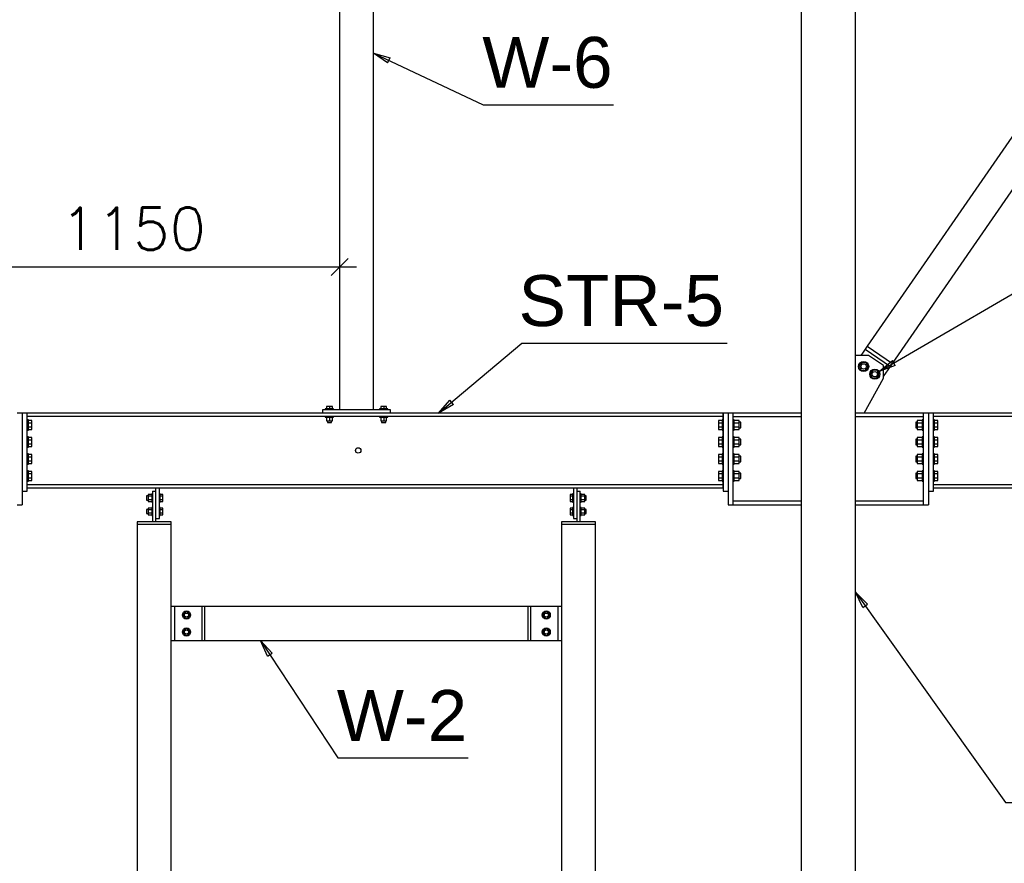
# Paper-space layout 'A0 Advance Steel' of a CAD drawing. Header units: millimetres. Extents: x -21 to 1320, y -7 to 928.
# Tile 83 of 134: x 809 to 867, y 300 to 350. Entities that reach past the tile are written whole.
import ezdxf

# ---------------------------------------------------------------- set-up
doc = ezdxf.new("R2010")
doc.units = ezdxf.units.MM
doc.layers.get('0').update_dxf_attribs({"linetype": 'CONTINUOUS'})
for name, color, linetype in [('AS_Belki', 145, 'CONTINUOUS'), ('AS_Blachy', 30, 'CONTINUOUS'), ('AS_DIM_ON', 7, 'CONTINUOUS'), ('AS_Sruby', 9, 'CONTINUOUS')]:
    doc.layers.add(name, color=color, linetype=linetype)
doc.styles.add('Arial', font='arial.ttf', dxfattribs={"height": 150})
doc.styles.add('ROMANS', font='romans')

psp = doc.layouts.new('A0 Advance Steel')

# ---------------------------------------------------------------- linework, layer by layer
at = {"color": 0, "linetype": 'ByBlock', "lineweight": -2}
for p, q in [((830.204, 347.55), (829.37, 348.127)), ((829.37, 348.127), (830.346, 347.852)), ((830.204, 347.55), (830.346, 347.852)), ((859.171, 329.355, -2234.973), (859.951, 330.003, -2234.973)), ((860.119, 329.715, -2234.973), (859.171, 329.355, -2234.973)), ((860.119, 329.715, -2234.973), (859.951, 330.003, -2234.973)), ((833.209, 326.907), (833.866, 327.68)), ((834.081, 327.425), (833.209, 326.907)), ((834.081, 327.425), (833.866, 327.68)), ((858.215, 315.446), (857.77, 316.357)), ((857.77, 316.357), (858.486, 315.64)), ((858.215, 315.446), (858.486, 315.64)), ((823.116, 312.58), (822.706, 313.507)), ((822.706, 313.507), (823.395, 312.764)), ((823.116, 312.58), (823.395, 312.764))]:
    psp.add_line(p, q, dxfattribs=at)
at = {"color": 7}
for points in [[(829.37, 348.127), (835.831, 345.082), (843.513, 345.082)], [(859.171, 329.355), (870.509, 335.962), (904.483, 335.962)], [(833.209, 326.907), (838.104, 331.041), (850.212, 331.041)], [(857.77, 316.357), (866.61, 303.958), (875.927, 303.958)], [(822.706, 313.507), (827.259, 306.588), (834.941, 306.588)]]:
    psp.add_lwpolyline(points, dxfattribs=at)
at = {"layer": 'AS_Belki', "linetype": 'Continuous', "ltscale": 0.25}
for p, q in [((854.57, 377.031), (854.57, 265.307)), ((857.77, 265.307), (857.77, 376.751)), ((887.188, 372.439), (858.467, 330.848)), ((859.948, 329.825), (888.669, 371.416)), ((827.37, 369.147), (827.37, 327.107)), ((829.37, 327.107), (829.37, 369.147)), ((858.467, 330.848), (859.948, 329.825)), ((826.37, 326.907), (808.97, 326.907)), ((808.97, 326.723), (849.97, 326.723)), ((849.97, 326.907), (830.37, 326.907)), ((849.97, 326.507), (849.97, 326.907)), ((854.57, 326.907), (850.57, 326.907)), ((850.57, 326.703), (854.57, 326.703)), ((861.77, 326.907), (857.77, 326.907)), ((857.77, 326.703), (861.77, 326.703)), ((924.43, 326.907), (862.37, 326.907)), ((862.37, 326.723), (924.43, 326.723)), ((849.97, 325.507), (849.97, 325.907)), ((849.97, 324.507), (849.97, 324.907)), ((849.97, 323.507), (849.97, 323.907)), ((849.97, 322.691), (808.97, 322.691)), ((849.97, 322.507), (849.97, 322.907)), ((924.43, 322.691), (862.37, 322.691)), ((808.97, 322.507), (849.97, 322.507)), ((862.37, 322.507), (924.43, 322.507)), ((854.57, 321.711), (850.57, 321.711)), ((850.57, 321.507), (854.57, 321.507)), ((861.77, 321.711), (857.77, 321.711)), ((857.77, 321.507), (861.77, 321.507)), ((817.45, 320.347), (815.45, 320.347)), ((815.45, 320.347), (815.45, 270.707)), ((817.45, 270.707), (817.45, 320.347)), ((842.45, 320.347), (840.45, 320.347)), ((840.45, 320.347), (840.45, 270.707)), ((842.45, 270.707), (842.45, 320.347)), ((838.49, 315.507), (819.41, 315.507)), ((819.41, 315.507), (819.41, 313.507)), ((838.49, 313.507), (838.49, 315.507)), ((819.41, 313.507), (838.49, 313.507))]:
    psp.add_line(p, q, dxfattribs=at)
psp.add_circle((828.47, 324.707), 0.16, dxfattribs=at)
at = {"layer": 'AS_Blachy', "linetype": 'Continuous', "ltscale": 0.25}
for p, q in [((858.467, 330.848), (858.353, 330.683)), ((858.53, 330.307), (857.77, 330.307)), ((858.221, 330.492), (858.094, 330.307)), ((858.353, 330.683), (858.221, 330.492)), ((858.353, 330.683), (859.834, 329.66)), ((859.43, 329.707), (858.53, 330.307)), ((859.43, 328.967), (859.43, 329.707)), ((859.43, 329.075), (859.834, 329.66)), ((859.834, 329.66), (859.948, 329.825)), ((858.29, 326.907), (859.43, 328.967)), ((808.67, 326.907), (808.37, 326.907)), ((808.97, 326.907), (808.67, 326.907)), ((808.67, 326.907), (808.67, 321.507)), ((808.97, 322.307), (808.97, 326.907)), ((830.37, 327.107), (826.37, 327.107)), ((826.37, 327.107), (826.37, 326.907)), ((830.37, 326.907), (826.37, 326.907)), ((830.37, 326.907), (830.37, 327.107)), ((850.27, 326.907), (849.97, 326.907)), ((849.97, 326.907), (849.97, 322.307)), ((850.57, 326.907), (850.27, 326.907)), ((850.27, 326.907), (850.27, 321.507)), ((850.57, 321.507), (850.57, 326.907)), ((862.07, 326.907), (861.77, 326.907)), ((861.77, 326.907), (861.77, 321.507)), ((862.37, 326.907), (862.07, 326.907)), ((862.07, 326.907), (862.07, 321.507)), ((862.37, 322.307), (862.37, 326.907)), ((808.67, 322.307), (808.97, 322.307)), ((816.35, 322.307), (816.55, 322.307)), ((816.35, 322.307), (816.35, 320.507)), ((816.55, 322.307), (816.55, 322.507)), ((816.55, 320.507), (816.55, 322.307)), ((816.75, 320.707), (816.75, 322.507)), ((841.15, 322.507), (841.15, 320.707)), ((841.35, 322.507), (841.35, 322.307)), ((841.35, 322.307), (841.55, 322.307)), ((841.35, 322.307), (841.35, 320.507)), ((841.55, 320.507), (841.55, 322.307)), ((849.97, 322.307), (850.27, 322.307)), ((862.07, 322.307), (862.37, 322.307)), ((808.37, 321.507), (808.67, 321.507)), ((850.27, 321.507), (850.57, 321.507)), ((861.77, 321.507), (862.07, 321.507)), ((817.45, 320.507), (815.45, 320.507)), ((815.45, 320.507), (815.45, 320.347)), ((816.55, 320.707), (816.75, 320.707)), ((817.45, 320.347), (817.45, 320.507)), ((842.45, 320.507), (840.45, 320.507)), ((840.45, 320.507), (840.45, 320.347)), ((841.15, 320.707), (841.35, 320.707)), ((842.45, 320.347), (842.45, 320.507)), ((817.65, 315.507), (817.45, 315.507)), ((819.25, 315.507), (817.65, 315.507)), ((817.65, 315.507), (817.65, 313.507)), ((819.41, 315.507), (819.25, 315.507)), ((819.25, 315.507), (819.25, 313.507)), ((838.65, 315.507), (838.49, 315.507)), ((838.65, 313.507), (838.65, 315.507)), ((840.25, 315.507), (838.65, 315.507)), ((840.45, 315.507), (840.25, 315.507)), ((840.25, 313.507), (840.25, 315.507)), ((817.45, 313.507), (817.65, 313.507)), ((817.65, 313.507), (819.25, 313.507)), ((819.25, 313.507), (819.41, 313.507)), ((838.49, 313.507), (838.65, 313.507)), ((838.65, 313.507), (840.25, 313.507)), ((840.25, 313.507), (840.45, 313.507))]:
    psp.add_line(p, q, dxfattribs=at)
at = {"layer": 'AS_DIM_ON', "color": 8}
for p, q in [((827.37, 336.776), (827.37, 329.107)), ((803.37, 335.526), (828.37, 335.526))]:
    psp.add_line(p, q, dxfattribs=at)
at = {"layer": 'AS_DIM_ON', "color": 8, "linetype": 'ByBlock', "lineweight": -2}
psp.add_line((826.87, 335.026), (827.87, 336.026), dxfattribs=at)
at = {"layer": 'AS_Sruby', "linetype": 'Continuous', "ltscale": 0.25}
for p, q in [((858.139, 329.9), (857.987, 329.68)), ((857.987, 329.68), (858.101, 329.438)), ((858.405, 329.879), (858.139, 329.9)), ((858.368, 329.417), (858.52, 329.637)), ((858.52, 329.637), (858.405, 329.879)), ((858.101, 329.438), (858.368, 329.417)), ((858.797, 329.446), (858.645, 329.226)), ((858.645, 329.226), (858.76, 328.984)), ((859.064, 329.424), (858.797, 329.446)), ((859.026, 328.962), (859.178, 329.182)), ((859.178, 329.182), (859.064, 329.424)), ((858.76, 328.984), (859.026, 328.962)), ((826.77, 327.307), (826.597, 327.307)), ((826.597, 327.307), (826.597, 327.157)), ((826.944, 327.307), (826.77, 327.307)), ((826.77, 327.307), (826.77, 327.157)), ((826.944, 327.157), (826.944, 327.307)), ((829.97, 327.307), (829.797, 327.307)), ((829.797, 327.307), (829.797, 327.157)), ((830.144, 327.307), (829.97, 327.307)), ((829.97, 327.307), (829.97, 327.157)), ((830.144, 327.157), (830.144, 327.307)), ((826.535, 327.157), (826.53, 327.157)), ((826.53, 327.157), (826.53, 327.107)), ((826.53, 326.723), (826.53, 326.673)), ((826.53, 326.673), (826.535, 326.673)), ((826.548, 327.157), (826.535, 327.157)), ((826.535, 326.673), (826.548, 326.673)), ((826.571, 327.157), (826.548, 327.157)), ((826.548, 326.673), (826.571, 326.673)), ((826.6, 327.157), (826.571, 327.157)), ((826.571, 326.673), (826.6, 326.673)), ((826.597, 326.673), (826.597, 326.457)), ((826.637, 327.157), (826.6, 327.157)), ((826.6, 326.673), (826.637, 326.673)), ((826.678, 327.157), (826.637, 327.157)), ((826.637, 326.673), (826.678, 326.673)), ((826.723, 327.157), (826.678, 327.157)), ((826.678, 326.673), (826.723, 326.673)), ((826.77, 327.157), (826.723, 327.157)), ((826.723, 326.673), (826.77, 326.673)), ((826.817, 327.157), (826.77, 327.157)), ((826.77, 326.673), (826.817, 326.673)), ((826.77, 326.673), (826.77, 326.457)), ((826.862, 327.157), (826.817, 327.157)), ((826.817, 326.673), (826.862, 326.673)), ((826.903, 327.157), (826.862, 327.157)), ((826.862, 326.673), (826.903, 326.673)), ((826.94, 327.157), (826.903, 327.157)), ((826.903, 326.673), (826.94, 326.673)), ((826.97, 327.157), (826.94, 327.157)), ((826.94, 326.673), (826.97, 326.673)), ((826.944, 326.457), (826.944, 326.673)), ((826.992, 327.157), (826.97, 327.157)), ((826.97, 326.673), (826.992, 326.673)), ((827.006, 327.157), (826.992, 327.157)), ((826.992, 326.673), (827.006, 326.673)), ((827.01, 327.157), (827.006, 327.157)), ((827.006, 326.673), (827.01, 326.673)), ((827.01, 327.107), (827.01, 327.157)), ((827.01, 326.673), (827.01, 326.723)), ((829.735, 327.157), (829.73, 327.157)), ((829.73, 327.157), (829.73, 327.107)), ((829.73, 326.723), (829.73, 326.673)), ((829.73, 326.673), (829.735, 326.673)), ((829.748, 327.157), (829.735, 327.157)), ((829.735, 326.673), (829.748, 326.673)), ((829.771, 327.157), (829.748, 327.157)), ((829.748, 326.673), (829.771, 326.673)), ((829.8, 327.157), (829.771, 327.157)), ((829.771, 326.673), (829.8, 326.673)), ((829.797, 326.673), (829.797, 326.457)), ((829.837, 327.157), (829.8, 327.157)), ((829.8, 326.673), (829.837, 326.673)), ((829.878, 327.157), (829.837, 327.157)), ((829.837, 326.673), (829.878, 326.673)), ((829.923, 327.157), (829.878, 327.157)), ((829.878, 326.673), (829.923, 326.673)), ((829.97, 327.157), (829.923, 327.157)), ((829.923, 326.673), (829.97, 326.673)), ((830.017, 327.157), (829.97, 327.157)), ((829.97, 326.673), (830.017, 326.673)), ((829.97, 326.673), (829.97, 326.457)), ((830.062, 327.157), (830.017, 327.157)), ((830.017, 326.673), (830.062, 326.673)), ((830.103, 327.157), (830.062, 327.157)), ((830.062, 326.673), (830.103, 326.673)), ((830.14, 327.157), (830.103, 327.157)), ((830.103, 326.673), (830.14, 326.673)), ((830.17, 327.157), (830.14, 327.157)), ((830.14, 326.673), (830.17, 326.673)), ((830.144, 326.457), (830.144, 326.673)), ((830.192, 327.157), (830.17, 327.157)), ((830.17, 326.673), (830.192, 326.673)), ((830.206, 327.157), (830.192, 327.157)), ((830.192, 326.673), (830.206, 326.673)), ((830.21, 327.157), (830.206, 327.157)), ((830.206, 326.673), (830.21, 326.673)), ((830.21, 327.107), (830.21, 327.157)), ((830.21, 326.673), (830.21, 326.723)), ((809.03, 326.507), (808.97, 326.507)), ((809.03, 326.502), (809.03, 326.507)), ((809.03, 326.484), (809.03, 326.502)), ((809.03, 326.457), (809.03, 326.484)), ((809.23, 326.475), (809.03, 326.475)), ((809.03, 326.419), (809.03, 326.457)), ((809.03, 326.374), (809.03, 326.419)), ((809.03, 326.322), (809.03, 326.374)), ((809.03, 326.341), (809.23, 326.341)), ((809.03, 326.266), (809.03, 326.322)), ((809.03, 326.207), (809.03, 326.266)), ((809.03, 326.149), (809.03, 326.207)), ((809.03, 326.092), (809.03, 326.149)), ((809.03, 326.041), (809.03, 326.092)), ((809.23, 326.341), (809.23, 326.475)), ((809.23, 326.074), (809.23, 326.341)), ((826.597, 326.457), (826.77, 326.457)), ((826.65, 326.457), (826.65, 326.357)), ((826.65, 326.357), (826.659, 326.357)), ((826.659, 326.357), (826.685, 326.357)), ((826.685, 326.357), (826.724, 326.357)), ((826.724, 326.357), (826.77, 326.357)), ((826.77, 326.457), (826.944, 326.457)), ((826.77, 326.357), (826.816, 326.357)), ((826.816, 326.357), (826.855, 326.357)), ((826.855, 326.357), (826.881, 326.357)), ((826.881, 326.357), (826.89, 326.357)), ((826.89, 326.357), (826.89, 326.457)), ((829.797, 326.457), (829.97, 326.457)), ((829.85, 326.457), (829.85, 326.357)), ((829.85, 326.357), (829.859, 326.357)), ((829.859, 326.357), (829.885, 326.357)), ((829.885, 326.357), (829.924, 326.357)), ((829.924, 326.357), (829.97, 326.357)), ((829.97, 326.457), (830.144, 326.457)), ((829.97, 326.357), (830.016, 326.357)), ((830.016, 326.357), (830.055, 326.357)), ((830.055, 326.357), (830.081, 326.357)), ((830.081, 326.357), (830.09, 326.357)), ((830.09, 326.357), (830.09, 326.457)), ((849.91, 326.475), (849.71, 326.475)), ((849.71, 326.475), (849.71, 326.341)), ((849.71, 326.341), (849.91, 326.341)), ((849.71, 326.341), (849.71, 326.074)), ((849.97, 326.507), (849.91, 326.507)), ((849.91, 326.507), (849.91, 326.502)), ((849.91, 326.502), (849.91, 326.484)), ((849.91, 326.484), (849.91, 326.457)), ((849.91, 326.457), (849.91, 326.419)), ((849.91, 326.419), (849.91, 326.374)), ((849.91, 326.374), (849.91, 326.322)), ((849.91, 326.322), (849.91, 326.266)), ((849.91, 326.266), (849.91, 326.207)), ((849.91, 326.207), (849.91, 326.149)), ((849.91, 326.149), (849.91, 326.092)), ((849.91, 326.092), (849.91, 326.041)), ((850.63, 326.507), (850.57, 326.507)), ((850.63, 326.502), (850.63, 326.507)), ((850.63, 326.484), (850.63, 326.502)), ((850.63, 326.457), (850.63, 326.484)), ((850.926, 326.475), (850.63, 326.475)), ((850.63, 326.419), (850.63, 326.457)), ((850.63, 326.374), (850.63, 326.419)), ((850.63, 326.322), (850.63, 326.374)), ((850.63, 326.341), (850.926, 326.341)), ((850.63, 326.266), (850.63, 326.322)), ((850.63, 326.207), (850.63, 326.266)), ((850.63, 326.149), (850.63, 326.207)), ((850.63, 326.092), (850.63, 326.149)), ((850.63, 326.041), (850.63, 326.092)), ((850.926, 326.341), (850.926, 326.475)), ((851.01, 326.367), (850.926, 326.367)), ((850.926, 326.074), (850.926, 326.341)), ((851.01, 326.355), (851.01, 326.367)), ((851.01, 326.32), (851.01, 326.355)), ((851.01, 326.269), (851.01, 326.32)), ((851.01, 326.207), (851.01, 326.269)), ((851.01, 326.146), (851.01, 326.207)), ((851.01, 326.094), (851.01, 326.146)), ((851.01, 326.059), (851.01, 326.094)), ((861.414, 326.367), (861.33, 326.367)), ((861.33, 326.367), (861.33, 326.355)), ((861.33, 326.355), (861.33, 326.32)), ((861.33, 326.32), (861.33, 326.269)), ((861.33, 326.269), (861.33, 326.207)), ((861.33, 326.207), (861.33, 326.146)), ((861.33, 326.146), (861.33, 326.094)), ((861.33, 326.094), (861.33, 326.059)), ((861.71, 326.475), (861.414, 326.475)), ((861.414, 326.475), (861.414, 326.341)), ((861.414, 326.341), (861.71, 326.341)), ((861.414, 326.341), (861.414, 326.074)), ((861.77, 326.507), (861.71, 326.507)), ((861.71, 326.507), (861.71, 326.502)), ((861.71, 326.502), (861.71, 326.484)), ((861.71, 326.484), (861.71, 326.457)), ((861.71, 326.457), (861.71, 326.419)), ((861.71, 326.419), (861.71, 326.374)), ((861.71, 326.374), (861.71, 326.322)), ((861.71, 326.322), (861.71, 326.266)), ((861.71, 326.266), (861.71, 326.207)), ((861.71, 326.207), (861.71, 326.149)), ((861.71, 326.149), (861.71, 326.092)), ((861.71, 326.092), (861.71, 326.041)), ((862.43, 326.507), (862.37, 326.507)), ((862.43, 326.502), (862.43, 326.507)), ((862.43, 326.484), (862.43, 326.502)), ((862.43, 326.457), (862.43, 326.484)), ((862.63, 326.475), (862.43, 326.475)), ((862.43, 326.419), (862.43, 326.457)), ((862.43, 326.374), (862.43, 326.419)), ((862.43, 326.322), (862.43, 326.374)), ((862.43, 326.341), (862.63, 326.341)), ((862.43, 326.266), (862.43, 326.322)), ((862.43, 326.207), (862.43, 326.266)), ((862.43, 326.149), (862.43, 326.207)), ((862.43, 326.092), (862.43, 326.149)), ((862.43, 326.041), (862.43, 326.092)), ((862.63, 326.341), (862.63, 326.475)), ((862.63, 326.074), (862.63, 326.341)), ((808.97, 325.907), (809.03, 325.907)), ((809.03, 325.507), (808.97, 325.507)), ((809.23, 326.074), (809.03, 326.074)), ((809.03, 325.995), (809.03, 326.041)), ((809.03, 325.958), (809.03, 325.995)), ((809.03, 325.93), (809.03, 325.958)), ((809.03, 325.94), (809.23, 325.94)), ((809.03, 325.913), (809.03, 325.93)), ((809.03, 325.907), (809.03, 325.913)), ((809.03, 325.502), (809.03, 325.507)), ((809.23, 325.94), (809.23, 326.074)), ((849.91, 326.074), (849.71, 326.074)), ((849.71, 326.074), (849.71, 325.94)), ((849.71, 325.94), (849.91, 325.94)), ((849.91, 326.041), (849.91, 325.995)), ((849.91, 325.995), (849.91, 325.958)), ((849.91, 325.958), (849.91, 325.93)), ((849.91, 325.93), (849.91, 325.913)), ((849.91, 325.913), (849.91, 325.907)), ((849.91, 325.907), (849.97, 325.907)), ((849.97, 325.507), (849.91, 325.507)), ((849.91, 325.507), (849.91, 325.502)), ((850.57, 325.907), (850.63, 325.907)), ((850.63, 325.507), (850.57, 325.507)), ((850.926, 326.074), (850.63, 326.074)), ((850.63, 325.995), (850.63, 326.041)), ((850.63, 325.958), (850.63, 325.995)), ((850.63, 325.93), (850.63, 325.958)), ((850.63, 325.94), (850.926, 325.94)), ((850.63, 325.913), (850.63, 325.93)), ((850.63, 325.907), (850.63, 325.913)), ((850.63, 325.502), (850.63, 325.507)), ((850.926, 325.94), (850.926, 326.074)), ((850.926, 326.047), (851.01, 326.047)), ((851.01, 326.047), (851.01, 326.059)), ((861.33, 326.059), (861.33, 326.047)), ((861.33, 326.047), (861.414, 326.047)), ((861.71, 326.074), (861.414, 326.074)), ((861.414, 326.074), (861.414, 325.94)), ((861.414, 325.94), (861.71, 325.94)), ((861.71, 326.041), (861.71, 325.995)), ((861.71, 325.995), (861.71, 325.958)), ((861.71, 325.958), (861.71, 325.93)), ((861.71, 325.93), (861.71, 325.913)), ((861.71, 325.913), (861.71, 325.907)), ((861.71, 325.907), (861.77, 325.907)), ((861.77, 325.507), (861.71, 325.507)), ((861.71, 325.507), (861.71, 325.502)), ((862.37, 325.907), (862.43, 325.907)), ((862.43, 325.507), (862.37, 325.507)), ((862.63, 326.074), (862.43, 326.074)), ((862.43, 325.995), (862.43, 326.041)), ((862.43, 325.958), (862.43, 325.995)), ((862.43, 325.93), (862.43, 325.958)), ((862.43, 325.94), (862.63, 325.94)), ((862.43, 325.913), (862.43, 325.93)), ((862.43, 325.907), (862.43, 325.913)), ((862.43, 325.502), (862.43, 325.507)), ((862.63, 325.94), (862.63, 326.074)), ((809.03, 325.484), (809.03, 325.502)), ((809.03, 325.457), (809.03, 325.484)), ((809.23, 325.475), (809.03, 325.475)), ((809.03, 325.419), (809.03, 325.457)), ((809.03, 325.374), (809.03, 325.419)), ((809.03, 325.322), (809.03, 325.374)), ((809.03, 325.341), (809.23, 325.341)), ((809.03, 325.266), (809.03, 325.322)), ((809.03, 325.207), (809.03, 325.266)), ((809.03, 325.149), (809.03, 325.207)), ((809.03, 325.092), (809.03, 325.149)), ((809.03, 325.041), (809.03, 325.092)), ((809.23, 325.074), (809.03, 325.074)), ((809.03, 324.995), (809.03, 325.041)), ((809.03, 324.958), (809.03, 324.995)), ((809.03, 324.93), (809.03, 324.958)), ((809.03, 324.94), (809.23, 324.94)), ((809.03, 324.913), (809.03, 324.93)), ((809.23, 325.341), (809.23, 325.475)), ((809.23, 325.074), (809.23, 325.341)), ((809.23, 324.94), (809.23, 325.074)), ((849.91, 325.475), (849.71, 325.475)), ((849.71, 325.475), (849.71, 325.341)), ((849.71, 325.341), (849.91, 325.341)), ((849.71, 325.341), (849.71, 325.074)), ((849.91, 325.074), (849.71, 325.074)), ((849.71, 325.074), (849.71, 324.94)), ((849.71, 324.94), (849.91, 324.94)), ((849.91, 325.502), (849.91, 325.484)), ((849.91, 325.484), (849.91, 325.457)), ((849.91, 325.457), (849.91, 325.419)), ((849.91, 325.419), (849.91, 325.374)), ((849.91, 325.374), (849.91, 325.322)), ((849.91, 325.322), (849.91, 325.266)), ((849.91, 325.266), (849.91, 325.207)), ((849.91, 325.207), (849.91, 325.149)), ((849.91, 325.149), (849.91, 325.092)), ((849.91, 325.092), (849.91, 325.041)), ((849.91, 325.041), (849.91, 324.995)), ((849.91, 324.995), (849.91, 324.958)), ((849.91, 324.958), (849.91, 324.93)), ((849.91, 324.93), (849.91, 324.913)), ((850.63, 325.484), (850.63, 325.502)), ((850.63, 325.457), (850.63, 325.484)), ((850.926, 325.475), (850.63, 325.475)), ((850.63, 325.419), (850.63, 325.457)), ((850.63, 325.374), (850.63, 325.419)), ((850.63, 325.322), (850.63, 325.374)), ((850.63, 325.341), (850.926, 325.341)), ((850.63, 325.266), (850.63, 325.322)), ((850.63, 325.207), (850.63, 325.266)), ((850.63, 325.149), (850.63, 325.207)), ((850.63, 325.092), (850.63, 325.149)), ((850.63, 325.041), (850.63, 325.092)), ((850.926, 325.074), (850.63, 325.074)), ((850.63, 324.995), (850.63, 325.041)), ((850.63, 324.958), (850.63, 324.995)), ((850.63, 324.93), (850.63, 324.958)), ((850.63, 324.94), (850.926, 324.94)), ((850.63, 324.913), (850.63, 324.93)), ((850.926, 325.341), (850.926, 325.475)), ((851.01, 325.367), (850.926, 325.367)), ((850.926, 325.074), (850.926, 325.341)), ((850.926, 324.94), (850.926, 325.074)), ((850.926, 325.047), (851.01, 325.047)), ((851.01, 325.355), (851.01, 325.367)), ((851.01, 325.32), (851.01, 325.355)), ((851.01, 325.269), (851.01, 325.32)), ((851.01, 325.207), (851.01, 325.269)), ((851.01, 325.146), (851.01, 325.207)), ((851.01, 325.094), (851.01, 325.146)), ((851.01, 325.059), (851.01, 325.094)), ((851.01, 325.047), (851.01, 325.059)), ((861.414, 325.367), (861.33, 325.367)), ((861.33, 325.367), (861.33, 325.355)), ((861.33, 325.355), (861.33, 325.32)), ((861.33, 325.32), (861.33, 325.269)), ((861.33, 325.269), (861.33, 325.207)), ((861.33, 325.207), (861.33, 325.146)), ((861.33, 325.146), (861.33, 325.094)), ((861.33, 325.094), (861.33, 325.059)), ((861.33, 325.059), (861.33, 325.047)), ((861.33, 325.047), (861.414, 325.047)), ((861.71, 325.475), (861.414, 325.475)), ((861.414, 325.475), (861.414, 325.341)), ((861.414, 325.341), (861.71, 325.341)), ((861.414, 325.341), (861.414, 325.074)), ((861.71, 325.074), (861.414, 325.074)), ((861.414, 325.074), (861.414, 324.94)), ((861.414, 324.94), (861.71, 324.94)), ((861.71, 325.502), (861.71, 325.484)), ((861.71, 325.484), (861.71, 325.457)), ((861.71, 325.457), (861.71, 325.419)), ((861.71, 325.419), (861.71, 325.374)), ((861.71, 325.374), (861.71, 325.322)), ((861.71, 325.322), (861.71, 325.266)), ((861.71, 325.266), (861.71, 325.207)), ((861.71, 325.207), (861.71, 325.149)), ((861.71, 325.149), (861.71, 325.092)), ((861.71, 325.092), (861.71, 325.041)), ((861.71, 325.041), (861.71, 324.995)), ((861.71, 324.995), (861.71, 324.958)), ((861.71, 324.958), (861.71, 324.93)), ((861.71, 324.93), (861.71, 324.913)), ((862.43, 325.484), (862.43, 325.502)), ((862.43, 325.457), (862.43, 325.484)), ((862.63, 325.475), (862.43, 325.475)), ((862.43, 325.419), (862.43, 325.457)), ((862.43, 325.374), (862.43, 325.419)), ((862.43, 325.322), (862.43, 325.374)), ((862.43, 325.341), (862.63, 325.341)), ((862.43, 325.266), (862.43, 325.322)), ((862.43, 325.207), (862.43, 325.266)), ((862.43, 325.149), (862.43, 325.207)), ((862.43, 325.092), (862.43, 325.149)), ((862.43, 325.041), (862.43, 325.092)), ((862.63, 325.074), (862.43, 325.074)), ((862.43, 324.995), (862.43, 325.041)), ((862.43, 324.958), (862.43, 324.995)), ((862.43, 324.93), (862.43, 324.958)), ((862.43, 324.94), (862.63, 324.94)), ((862.43, 324.913), (862.43, 324.93)), ((862.63, 325.341), (862.63, 325.475)), ((862.63, 325.074), (862.63, 325.341)), ((862.63, 324.94), (862.63, 325.074)), ((808.97, 324.907), (809.03, 324.907)), ((809.03, 324.507), (808.97, 324.507)), ((809.03, 324.907), (809.03, 324.913)), ((809.03, 324.502), (809.03, 324.507)), ((809.03, 324.484), (809.03, 324.502)), ((809.03, 324.457), (809.03, 324.484)), ((809.23, 324.475), (809.03, 324.475)), ((809.03, 324.419), (809.03, 324.457)), ((809.03, 324.374), (809.03, 324.419)), ((809.03, 324.322), (809.03, 324.374)), ((809.23, 324.341), (809.23, 324.475)), ((849.91, 324.475), (849.71, 324.475)), ((849.71, 324.475), (849.71, 324.341)), ((849.91, 324.913), (849.91, 324.907)), ((849.91, 324.907), (849.97, 324.907)), ((849.97, 324.507), (849.91, 324.507)), ((849.91, 324.507), (849.91, 324.502)), ((849.91, 324.502), (849.91, 324.484)), ((849.91, 324.484), (849.91, 324.457)), ((849.91, 324.457), (849.91, 324.419)), ((849.91, 324.419), (849.91, 324.374)), ((849.91, 324.374), (849.91, 324.322)), ((850.57, 324.907), (850.63, 324.907)), ((850.63, 324.507), (850.57, 324.507)), ((850.63, 324.907), (850.63, 324.913)), ((850.63, 324.502), (850.63, 324.507)), ((850.63, 324.484), (850.63, 324.502)), ((850.63, 324.457), (850.63, 324.484)), ((850.926, 324.475), (850.63, 324.475)), ((850.63, 324.419), (850.63, 324.457)), ((850.63, 324.374), (850.63, 324.419)), ((850.63, 324.322), (850.63, 324.374)), ((850.926, 324.341), (850.926, 324.475)), ((851.01, 324.367), (850.926, 324.367)), ((851.01, 324.355), (851.01, 324.367)), ((851.01, 324.32), (851.01, 324.355)), ((861.414, 324.367), (861.33, 324.367)), ((861.33, 324.367), (861.33, 324.355)), ((861.33, 324.355), (861.33, 324.32)), ((861.71, 324.475), (861.414, 324.475)), ((861.414, 324.475), (861.414, 324.341)), ((861.71, 324.913), (861.71, 324.907)), ((861.71, 324.907), (861.77, 324.907)), ((861.77, 324.507), (861.71, 324.507)), ((861.71, 324.507), (861.71, 324.502)), ((861.71, 324.502), (861.71, 324.484)), ((861.71, 324.484), (861.71, 324.457)), ((861.71, 324.457), (861.71, 324.419)), ((861.71, 324.419), (861.71, 324.374)), ((861.71, 324.374), (861.71, 324.322)), ((862.37, 324.907), (862.43, 324.907)), ((862.43, 324.507), (862.37, 324.507)), ((862.43, 324.907), (862.43, 324.913)), ((862.43, 324.502), (862.43, 324.507)), ((862.43, 324.484), (862.43, 324.502)), ((862.43, 324.457), (862.43, 324.484)), ((862.63, 324.475), (862.43, 324.475)), ((862.43, 324.419), (862.43, 324.457)), ((862.43, 324.374), (862.43, 324.419)), ((862.43, 324.322), (862.43, 324.374)), ((862.63, 324.341), (862.63, 324.475)), ((808.97, 323.907), (809.03, 323.907)), ((809.03, 324.341), (809.23, 324.341)), ((809.03, 324.266), (809.03, 324.322)), ((809.03, 324.207), (809.03, 324.266)), ((809.03, 324.149), (809.03, 324.207)), ((809.03, 324.092), (809.03, 324.149)), ((809.03, 324.041), (809.03, 324.092)), ((809.23, 324.074), (809.03, 324.074)), ((809.03, 323.995), (809.03, 324.041)), ((809.03, 323.958), (809.03, 323.995)), ((809.03, 323.93), (809.03, 323.958)), ((809.03, 323.94), (809.23, 323.94)), ((809.03, 323.913), (809.03, 323.93)), ((809.03, 323.907), (809.03, 323.913)), ((809.23, 324.074), (809.23, 324.341)), ((809.23, 323.94), (809.23, 324.074)), ((849.71, 324.341), (849.91, 324.341)), ((849.71, 324.341), (849.71, 324.074)), ((849.91, 324.074), (849.71, 324.074)), ((849.71, 324.074), (849.71, 323.94)), ((849.71, 323.94), (849.91, 323.94)), ((849.91, 324.322), (849.91, 324.266)), ((849.91, 324.266), (849.91, 324.207)), ((849.91, 324.207), (849.91, 324.149)), ((849.91, 324.149), (849.91, 324.092)), ((849.91, 324.092), (849.91, 324.041)), ((849.91, 324.041), (849.91, 323.995)), ((849.91, 323.995), (849.91, 323.958)), ((849.91, 323.958), (849.91, 323.93)), ((849.91, 323.93), (849.91, 323.913)), ((849.91, 323.913), (849.91, 323.907)), ((849.91, 323.907), (849.97, 323.907)), ((850.57, 323.907), (850.63, 323.907)), ((850.63, 324.341), (850.926, 324.341)), ((850.63, 324.266), (850.63, 324.322)), ((850.63, 324.207), (850.63, 324.266)), ((850.63, 324.149), (850.63, 324.207)), ((850.63, 324.092), (850.63, 324.149)), ((850.63, 324.041), (850.63, 324.092)), ((850.926, 324.074), (850.63, 324.074)), ((850.63, 323.995), (850.63, 324.041)), ((850.63, 323.958), (850.63, 323.995)), ((850.63, 323.93), (850.63, 323.958)), ((850.63, 323.94), (850.926, 323.94)), ((850.63, 323.913), (850.63, 323.93)), ((850.63, 323.907), (850.63, 323.913)), ((850.926, 324.074), (850.926, 324.341)), ((850.926, 323.94), (850.926, 324.074)), ((850.926, 324.047), (851.01, 324.047)), ((851.01, 324.269), (851.01, 324.32)), ((851.01, 324.207), (851.01, 324.269)), ((851.01, 324.146), (851.01, 324.207)), ((851.01, 324.094), (851.01, 324.146)), ((851.01, 324.059), (851.01, 324.094)), ((851.01, 324.047), (851.01, 324.059)), ((861.33, 324.32), (861.33, 324.269)), ((861.33, 324.269), (861.33, 324.207)), ((861.33, 324.207), (861.33, 324.146)), ((861.33, 324.146), (861.33, 324.094)), ((861.33, 324.094), (861.33, 324.059)), ((861.33, 324.059), (861.33, 324.047)), ((861.33, 324.047), (861.414, 324.047)), ((861.414, 324.341), (861.71, 324.341)), ((861.414, 324.341), (861.414, 324.074)), ((861.71, 324.074), (861.414, 324.074)), ((861.414, 324.074), (861.414, 323.94)), ((861.414, 323.94), (861.71, 323.94)), ((861.71, 324.322), (861.71, 324.266)), ((861.71, 324.266), (861.71, 324.207)), ((861.71, 324.207), (861.71, 324.149)), ((861.71, 324.149), (861.71, 324.092)), ((861.71, 324.092), (861.71, 324.041)), ((861.71, 324.041), (861.71, 323.995)), ((861.71, 323.995), (861.71, 323.958)), ((861.71, 323.958), (861.71, 323.93)), ((861.71, 323.93), (861.71, 323.913)), ((861.71, 323.913), (861.71, 323.907)), ((861.71, 323.907), (861.77, 323.907)), ((862.37, 323.907), (862.43, 323.907)), ((862.43, 324.341), (862.63, 324.341)), ((862.43, 324.266), (862.43, 324.322)), ((862.43, 324.207), (862.43, 324.266)), ((862.43, 324.149), (862.43, 324.207)), ((862.43, 324.092), (862.43, 324.149)), ((862.43, 324.041), (862.43, 324.092)), ((862.63, 324.074), (862.43, 324.074)), ((862.43, 323.995), (862.43, 324.041)), ((862.43, 323.958), (862.43, 323.995)), ((862.43, 323.93), (862.43, 323.958)), ((862.43, 323.94), (862.63, 323.94)), ((862.43, 323.913), (862.43, 323.93)), ((862.43, 323.907), (862.43, 323.913)), ((862.63, 324.074), (862.63, 324.341)), ((862.63, 323.94), (862.63, 324.074)), ((809.03, 323.507), (808.97, 323.507)), ((809.03, 323.502), (809.03, 323.507)), ((809.03, 323.484), (809.03, 323.502)), ((809.03, 323.457), (809.03, 323.484)), ((809.23, 323.475), (809.03, 323.475)), ((809.03, 323.419), (809.03, 323.457)), ((809.03, 323.374), (809.03, 323.419)), ((809.03, 323.322), (809.03, 323.374)), ((809.03, 323.341), (809.23, 323.341)), ((809.03, 323.266), (809.03, 323.322)), ((809.03, 323.207), (809.03, 323.266)), ((809.03, 323.149), (809.03, 323.207)), ((809.23, 323.341), (809.23, 323.475)), ((809.23, 323.074), (809.23, 323.341)), ((849.91, 323.475), (849.71, 323.475)), ((849.71, 323.475), (849.71, 323.341)), ((849.71, 323.341), (849.91, 323.341)), ((849.71, 323.341), (849.71, 323.074)), ((849.97, 323.507), (849.91, 323.507)), ((849.91, 323.507), (849.91, 323.502)), ((849.91, 323.502), (849.91, 323.484)), ((849.91, 323.484), (849.91, 323.457)), ((849.91, 323.457), (849.91, 323.419)), ((849.91, 323.419), (849.91, 323.374)), ((849.91, 323.374), (849.91, 323.322)), ((849.91, 323.322), (849.91, 323.266)), ((849.91, 323.266), (849.91, 323.207)), ((849.91, 323.207), (849.91, 323.149)), ((850.63, 323.507), (850.57, 323.507)), ((850.63, 323.502), (850.63, 323.507)), ((850.63, 323.484), (850.63, 323.502)), ((850.63, 323.457), (850.63, 323.484)), ((850.926, 323.475), (850.63, 323.475)), ((850.63, 323.419), (850.63, 323.457)), ((850.63, 323.374), (850.63, 323.419)), ((850.63, 323.322), (850.63, 323.374)), ((850.63, 323.341), (850.926, 323.341)), ((850.63, 323.266), (850.63, 323.322)), ((850.63, 323.207), (850.63, 323.266)), ((850.63, 323.149), (850.63, 323.207)), ((850.926, 323.341), (850.926, 323.475)), ((851.01, 323.367), (850.926, 323.367)), ((850.926, 323.074), (850.926, 323.341)), ((851.01, 323.355), (851.01, 323.367)), ((851.01, 323.32), (851.01, 323.355)), ((851.01, 323.269), (851.01, 323.32)), ((851.01, 323.207), (851.01, 323.269)), ((851.01, 323.146), (851.01, 323.207)), ((861.414, 323.367), (861.33, 323.367)), ((861.33, 323.367), (861.33, 323.355)), ((861.33, 323.355), (861.33, 323.32)), ((861.33, 323.32), (861.33, 323.269)), ((861.33, 323.269), (861.33, 323.207)), ((861.33, 323.207), (861.33, 323.146)), ((861.71, 323.475), (861.414, 323.475)), ((861.414, 323.475), (861.414, 323.341)), ((861.414, 323.341), (861.71, 323.341)), ((861.414, 323.341), (861.414, 323.074)), ((861.77, 323.507), (861.71, 323.507)), ((861.71, 323.507), (861.71, 323.502)), ((861.71, 323.502), (861.71, 323.484)), ((861.71, 323.484), (861.71, 323.457)), ((861.71, 323.457), (861.71, 323.419)), ((861.71, 323.419), (861.71, 323.374)), ((861.71, 323.374), (861.71, 323.322)), ((861.71, 323.322), (861.71, 323.266)), ((861.71, 323.266), (861.71, 323.207)), ((861.71, 323.207), (861.71, 323.149)), ((862.43, 323.507), (862.37, 323.507)), ((862.43, 323.502), (862.43, 323.507)), ((862.43, 323.484), (862.43, 323.502)), ((862.43, 323.457), (862.43, 323.484)), ((862.63, 323.475), (862.43, 323.475)), ((862.43, 323.419), (862.43, 323.457)), ((862.43, 323.374), (862.43, 323.419)), ((862.43, 323.322), (862.43, 323.374)), ((862.43, 323.341), (862.63, 323.341)), ((862.43, 323.266), (862.43, 323.322)), ((862.43, 323.207), (862.43, 323.266)), ((862.43, 323.149), (862.43, 323.207)), ((862.63, 323.341), (862.63, 323.475)), ((862.63, 323.074), (862.63, 323.341)), ((808.97, 322.907), (809.03, 322.907)), ((809.03, 323.092), (809.03, 323.149)), ((809.03, 323.041), (809.03, 323.092)), ((809.23, 323.074), (809.03, 323.074)), ((809.03, 322.995), (809.03, 323.041)), ((809.03, 322.958), (809.03, 322.995)), ((809.03, 322.93), (809.03, 322.958)), ((809.03, 322.94), (809.23, 322.94)), ((809.03, 322.913), (809.03, 322.93)), ((809.03, 322.907), (809.03, 322.913)), ((809.23, 322.94), (809.23, 323.074)), ((849.91, 323.074), (849.71, 323.074)), ((849.71, 323.074), (849.71, 322.94)), ((849.71, 322.94), (849.91, 322.94)), ((849.91, 323.149), (849.91, 323.092)), ((849.91, 323.092), (849.91, 323.041)), ((849.91, 323.041), (849.91, 322.995)), ((849.91, 322.995), (849.91, 322.958)), ((849.91, 322.958), (849.91, 322.93)), ((849.91, 322.93), (849.91, 322.913)), ((849.91, 322.913), (849.91, 322.907)), ((849.91, 322.907), (849.97, 322.907)), ((850.57, 322.907), (850.63, 322.907)), ((850.63, 323.092), (850.63, 323.149)), ((850.63, 323.041), (850.63, 323.092)), ((850.926, 323.074), (850.63, 323.074)), ((850.63, 322.995), (850.63, 323.041)), ((850.63, 322.958), (850.63, 322.995)), ((850.63, 322.93), (850.63, 322.958)), ((850.63, 322.94), (850.926, 322.94)), ((850.63, 322.913), (850.63, 322.93)), ((850.63, 322.907), (850.63, 322.913)), ((850.926, 322.94), (850.926, 323.074)), ((850.926, 323.047), (851.01, 323.047)), ((851.01, 323.094), (851.01, 323.146)), ((851.01, 323.059), (851.01, 323.094)), ((851.01, 323.047), (851.01, 323.059)), ((861.33, 323.146), (861.33, 323.094)), ((861.33, 323.094), (861.33, 323.059)), ((861.33, 323.059), (861.33, 323.047)), ((861.33, 323.047), (861.414, 323.047)), ((861.71, 323.074), (861.414, 323.074)), ((861.414, 323.074), (861.414, 322.94)), ((861.414, 322.94), (861.71, 322.94)), ((861.71, 323.149), (861.71, 323.092)), ((861.71, 323.092), (861.71, 323.041)), ((861.71, 323.041), (861.71, 322.995)), ((861.71, 322.995), (861.71, 322.958)), ((861.71, 322.958), (861.71, 322.93)), ((861.71, 322.93), (861.71, 322.913)), ((861.71, 322.913), (861.71, 322.907)), ((861.71, 322.907), (861.77, 322.907)), ((862.37, 322.907), (862.43, 322.907)), ((862.43, 323.092), (862.43, 323.149)), ((862.43, 323.041), (862.43, 323.092)), ((862.63, 323.074), (862.43, 323.074)), ((862.43, 322.995), (862.43, 323.041)), ((862.43, 322.958), (862.43, 322.995)), ((862.43, 322.93), (862.43, 322.958)), ((862.43, 322.94), (862.63, 322.94)), ((862.43, 322.913), (862.43, 322.93)), ((862.43, 322.907), (862.43, 322.913)), ((862.63, 322.94), (862.63, 323.074)), ((816.084, 322.027), (816, 322.027)), ((816, 322.027), (816, 322.018)), ((816.3, 322.108), (816.084, 322.108)), ((816.084, 322.108), (816.084, 322.007)), ((816.35, 322.147), (816.3, 322.147)), ((816.3, 322.147), (816.3, 322.143)), ((816.3, 322.143), (816.3, 322.129)), ((816.3, 322.129), (816.3, 322.107)), ((816.3, 322.107), (816.3, 322.077)), ((816.3, 322.077), (816.3, 322.041)), ((816.3, 322.041), (816.3, 321.999)), ((816.8, 322.147), (816.75, 322.147)), ((816.8, 322.143), (816.8, 322.147)), ((816.8, 322.129), (816.8, 322.143)), ((816.8, 322.107), (816.8, 322.129)), ((816.95, 322.108), (816.8, 322.108)), ((816.8, 322.077), (816.8, 322.107)), ((816.8, 322.041), (816.8, 322.077)), ((816.8, 321.999), (816.8, 322.041)), ((816.95, 322.007), (816.95, 322.108)), ((841.1, 322.108), (840.95, 322.108)), ((840.95, 322.108), (840.95, 322.007)), ((841.15, 322.147), (841.1, 322.147)), ((841.1, 322.147), (841.1, 322.143)), ((841.1, 322.143), (841.1, 322.129)), ((841.1, 322.129), (841.1, 322.107)), ((841.1, 322.107), (841.1, 322.077)), ((841.1, 322.077), (841.1, 322.041)), ((841.1, 322.041), (841.1, 321.999)), ((841.6, 322.147), (841.55, 322.147)), ((841.6, 322.143), (841.6, 322.147)), ((841.6, 322.129), (841.6, 322.143)), ((841.6, 322.107), (841.6, 322.129)), ((841.816, 322.108), (841.6, 322.108)), ((841.6, 322.077), (841.6, 322.107)), ((841.6, 322.041), (841.6, 322.077)), ((841.6, 321.999), (841.6, 322.041)), ((841.816, 322.007), (841.816, 322.108)), ((841.9, 322.027), (841.816, 322.027)), ((841.9, 322.018), (841.9, 322.027)), ((816, 322.018), (816, 321.992)), ((816, 321.992), (816, 321.953)), ((816, 321.953), (816, 321.907)), ((816, 321.907), (816, 321.861)), ((816, 321.861), (816, 321.822)), ((816, 321.822), (816, 321.796)), ((816, 321.796), (816, 321.787)), ((816, 321.787), (816.084, 321.787)), ((816.3, 322.007), (816.084, 322.007)), ((816.084, 322.007), (816.084, 321.807)), ((816.3, 321.807), (816.084, 321.807)), ((816.084, 321.807), (816.084, 321.707)), ((816.084, 321.707), (816.3, 321.707)), ((816.3, 321.999), (816.3, 321.954)), ((816.3, 321.954), (816.3, 321.907)), ((816.3, 321.907), (816.3, 321.86)), ((816.3, 321.86), (816.3, 321.815)), ((816.3, 321.815), (816.3, 321.774)), ((816.3, 321.774), (816.3, 321.738)), ((816.3, 321.738), (816.3, 321.708)), ((816.3, 321.708), (816.3, 321.686)), ((816.3, 321.686), (816.3, 321.672)), ((816.3, 321.672), (816.3, 321.667)), ((816.3, 321.667), (816.35, 321.667)), ((816.75, 321.667), (816.8, 321.667)), ((816.95, 322.007), (816.8, 322.007)), ((816.8, 321.954), (816.8, 321.999)), ((816.8, 321.907), (816.8, 321.954)), ((816.8, 321.86), (816.8, 321.907)), ((816.8, 321.815), (816.8, 321.86)), ((816.8, 321.774), (816.8, 321.815)), ((816.95, 321.807), (816.8, 321.807)), ((816.8, 321.738), (816.8, 321.774)), ((816.8, 321.708), (816.8, 321.738)), ((816.8, 321.686), (816.8, 321.708)), ((816.8, 321.707), (816.95, 321.707)), ((816.8, 321.672), (816.8, 321.686)), ((816.8, 321.667), (816.8, 321.672)), ((816.95, 321.807), (816.95, 322.007)), ((816.95, 321.707), (816.95, 321.807)), ((841.1, 322.007), (840.95, 322.007)), ((840.95, 322.007), (840.95, 321.807)), ((841.1, 321.807), (840.95, 321.807)), ((840.95, 321.807), (840.95, 321.707)), ((840.95, 321.707), (841.1, 321.707)), ((841.1, 321.999), (841.1, 321.954)), ((841.1, 321.954), (841.1, 321.907)), ((841.1, 321.907), (841.1, 321.86)), ((841.1, 321.86), (841.1, 321.815)), ((841.1, 321.815), (841.1, 321.774)), ((841.1, 321.774), (841.1, 321.738)), ((841.1, 321.738), (841.1, 321.708)), ((841.1, 321.708), (841.1, 321.686)), ((841.1, 321.686), (841.1, 321.672)), ((841.1, 321.672), (841.1, 321.667)), ((841.1, 321.667), (841.15, 321.667)), ((841.55, 321.667), (841.6, 321.667)), ((841.816, 322.007), (841.6, 322.007)), ((841.6, 321.954), (841.6, 321.999)), ((841.6, 321.907), (841.6, 321.954)), ((841.6, 321.86), (841.6, 321.907)), ((841.6, 321.815), (841.6, 321.86)), ((841.6, 321.774), (841.6, 321.815)), ((841.816, 321.807), (841.6, 321.807)), ((841.6, 321.738), (841.6, 321.774)), ((841.6, 321.708), (841.6, 321.738)), ((841.6, 321.686), (841.6, 321.708)), ((841.6, 321.707), (841.816, 321.707)), ((841.6, 321.672), (841.6, 321.686)), ((841.6, 321.667), (841.6, 321.672)), ((841.816, 321.807), (841.816, 322.007)), ((841.816, 321.707), (841.816, 321.807)), ((841.816, 321.787), (841.9, 321.787)), ((841.9, 321.992), (841.9, 322.018)), ((841.9, 321.953), (841.9, 321.992)), ((841.9, 321.907), (841.9, 321.953)), ((841.9, 321.861), (841.9, 321.907)), ((841.9, 321.822), (841.9, 321.861)), ((841.9, 321.796), (841.9, 321.822)), ((841.9, 321.787), (841.9, 321.796)), ((816.084, 321.227), (816, 321.227)), ((816, 321.227), (816, 321.218)), ((816, 321.218), (816, 321.192)), ((816, 321.192), (816, 321.153)), ((816, 321.153), (816, 321.107)), ((816, 321.107), (816, 321.061)), ((816, 321.061), (816, 321.022)), ((816, 321.022), (816, 320.996)), ((816, 320.996), (816, 320.987)), ((816, 320.987), (816.084, 320.987)), ((816.3, 321.308), (816.084, 321.308)), ((816.084, 321.308), (816.084, 321.207)), ((816.3, 321.207), (816.084, 321.207)), ((816.084, 321.207), (816.084, 321.007)), ((816.3, 321.007), (816.084, 321.007)), ((816.084, 321.007), (816.084, 320.907)), ((816.084, 320.907), (816.3, 320.907)), ((816.35, 321.347), (816.3, 321.347)), ((816.3, 321.347), (816.3, 321.343)), ((816.3, 321.343), (816.3, 321.329)), ((816.3, 321.329), (816.3, 321.307)), ((816.3, 321.307), (816.3, 321.277)), ((816.3, 321.277), (816.3, 321.241)), ((816.3, 321.241), (816.3, 321.199)), ((816.3, 321.199), (816.3, 321.154)), ((816.3, 321.154), (816.3, 321.107)), ((816.3, 321.107), (816.3, 321.06)), ((816.3, 321.06), (816.3, 321.015)), ((816.3, 321.015), (816.3, 320.974)), ((816.3, 320.974), (816.3, 320.938)), ((816.3, 320.938), (816.3, 320.908)), ((816.3, 320.908), (816.3, 320.886)), ((816.3, 320.886), (816.3, 320.872)), ((816.3, 320.872), (816.3, 320.867)), ((816.3, 320.867), (816.35, 320.867)), ((816.8, 321.347), (816.75, 321.347)), ((816.75, 320.867), (816.8, 320.867)), ((816.8, 321.343), (816.8, 321.347)), ((816.8, 321.329), (816.8, 321.343)), ((816.8, 321.307), (816.8, 321.329)), ((816.95, 321.308), (816.8, 321.308)), ((816.8, 321.277), (816.8, 321.307)), ((816.8, 321.241), (816.8, 321.277)), ((816.8, 321.199), (816.8, 321.241)), ((816.95, 321.207), (816.8, 321.207)), ((816.8, 321.154), (816.8, 321.199)), ((816.8, 321.107), (816.8, 321.154)), ((816.8, 321.06), (816.8, 321.107)), ((816.8, 321.015), (816.8, 321.06)), ((816.8, 320.974), (816.8, 321.015)), ((816.95, 321.007), (816.8, 321.007)), ((816.8, 320.938), (816.8, 320.974)), ((816.8, 320.908), (816.8, 320.938)), ((816.8, 320.886), (816.8, 320.908)), ((816.8, 320.907), (816.95, 320.907)), ((816.8, 320.872), (816.8, 320.886)), ((816.8, 320.867), (816.8, 320.872)), ((816.95, 321.207), (816.95, 321.308)), ((816.95, 321.007), (816.95, 321.207)), ((816.95, 320.907), (816.95, 321.007)), ((841.1, 321.308), (840.95, 321.308)), ((840.95, 321.308), (840.95, 321.207)), ((841.1, 321.207), (840.95, 321.207)), ((840.95, 321.207), (840.95, 321.007)), ((841.1, 321.007), (840.95, 321.007)), ((840.95, 321.007), (840.95, 320.907)), ((840.95, 320.907), (841.1, 320.907)), ((841.15, 321.347), (841.1, 321.347)), ((841.1, 321.347), (841.1, 321.343)), ((841.1, 321.343), (841.1, 321.329)), ((841.1, 321.329), (841.1, 321.307)), ((841.1, 321.307), (841.1, 321.277)), ((841.1, 321.277), (841.1, 321.241)), ((841.1, 321.241), (841.1, 321.199)), ((841.1, 321.199), (841.1, 321.154)), ((841.1, 321.154), (841.1, 321.107)), ((841.1, 321.107), (841.1, 321.06)), ((841.1, 321.06), (841.1, 321.015)), ((841.1, 321.015), (841.1, 320.974)), ((841.1, 320.974), (841.1, 320.938)), ((841.1, 320.938), (841.1, 320.908)), ((841.1, 320.908), (841.1, 320.886)), ((841.1, 320.886), (841.1, 320.872)), ((841.1, 320.872), (841.1, 320.867)), ((841.1, 320.867), (841.15, 320.867)), ((841.6, 321.347), (841.55, 321.347)), ((841.55, 320.867), (841.6, 320.867)), ((841.6, 321.343), (841.6, 321.347)), ((841.6, 321.329), (841.6, 321.343)), ((841.6, 321.307), (841.6, 321.329)), ((841.816, 321.308), (841.6, 321.308)), ((841.6, 321.277), (841.6, 321.307)), ((841.6, 321.241), (841.6, 321.277)), ((841.6, 321.199), (841.6, 321.241)), ((841.816, 321.207), (841.6, 321.207)), ((841.6, 321.154), (841.6, 321.199)), ((841.6, 321.107), (841.6, 321.154)), ((841.6, 321.06), (841.6, 321.107)), ((841.6, 321.015), (841.6, 321.06)), ((841.6, 320.974), (841.6, 321.015)), ((841.816, 321.007), (841.6, 321.007)), ((841.6, 320.938), (841.6, 320.974)), ((841.6, 320.908), (841.6, 320.938)), ((841.6, 320.886), (841.6, 320.908)), ((841.6, 320.907), (841.816, 320.907)), ((841.6, 320.872), (841.6, 320.886)), ((841.6, 320.867), (841.6, 320.872)), ((841.816, 321.207), (841.816, 321.308)), ((841.9, 321.227), (841.816, 321.227)), ((841.816, 321.007), (841.816, 321.207)), ((841.816, 320.907), (841.816, 321.007)), ((841.816, 320.987), (841.9, 320.987)), ((841.9, 321.218), (841.9, 321.227)), ((841.9, 321.192), (841.9, 321.218)), ((841.9, 321.153), (841.9, 321.192)), ((841.9, 321.107), (841.9, 321.153)), ((841.9, 321.061), (841.9, 321.107)), ((841.9, 321.022), (841.9, 321.061)), ((841.9, 320.996), (841.9, 321.022)), ((841.9, 320.987), (841.9, 320.996)), ((818.35, 315.208), (818.177, 315.107)), ((818.177, 315.107), (818.177, 314.907)), ((818.524, 315.107), (818.35, 315.208)), ((818.524, 314.907), (818.524, 315.107)), ((839.55, 315.208), (839.377, 315.107)), ((839.377, 315.107), (839.377, 314.907)), ((839.724, 315.107), (839.55, 315.208)), ((839.724, 314.907), (839.724, 315.107)), ((818.177, 314.907), (818.35, 314.807)), ((818.35, 314.807), (818.524, 314.907)), ((839.377, 314.907), (839.55, 314.807)), ((839.55, 314.807), (839.724, 314.907)), ((818.35, 314.208), (818.177, 314.107)), ((818.177, 314.107), (818.177, 313.907)), ((818.177, 313.907), (818.35, 313.807)), ((818.524, 314.107), (818.35, 314.208)), ((818.35, 313.807), (818.524, 313.907)), ((818.524, 313.907), (818.524, 314.107)), ((839.55, 314.208), (839.377, 314.107)), ((839.377, 314.107), (839.377, 313.907)), ((839.377, 313.907), (839.55, 313.807)), ((839.724, 314.107), (839.55, 314.208)), ((839.55, 313.807), (839.724, 313.907)), ((839.724, 313.907), (839.724, 314.107))]:
    psp.add_line(p, q, dxfattribs=at)
for centre, radius in [((858.253, 329.659), 0.3), ((858.253, 329.659), 0.16), ((858.912, 329.204), 0.3), ((858.912, 329.204), 0.16), ((818.35, 315.007), 0.24), ((818.35, 315.007), 0.12), ((839.55, 315.007), 0.24), ((839.55, 315.007), 0.12), ((818.35, 314.007), 0.24), ((818.35, 314.007), 0.12), ((839.55, 314.007), 0.24), ((839.55, 314.007), 0.12)]:
    psp.add_circle(centre, radius, dxfattribs=at)

# ---------------------------------------------------------------- texts
at = {"color": 7, "style": 'Arial'}
for s, p in [('W-6', (835.779, 346.082)), ('STR-5', (837.916, 332.041)), ('W-2', (827.208, 307.588))]:
    psp.add_text(s, height=3, dxfattribs=at).set_placement(p)
at = {"layer": 'AS_DIM_ON', "color": 9, "style": 'ROMANS'}
psp.add_text('1150', height=2.5, dxfattribs=at).set_placement((810.924, 336.526))

doc.saveas('drawing.dxf')
